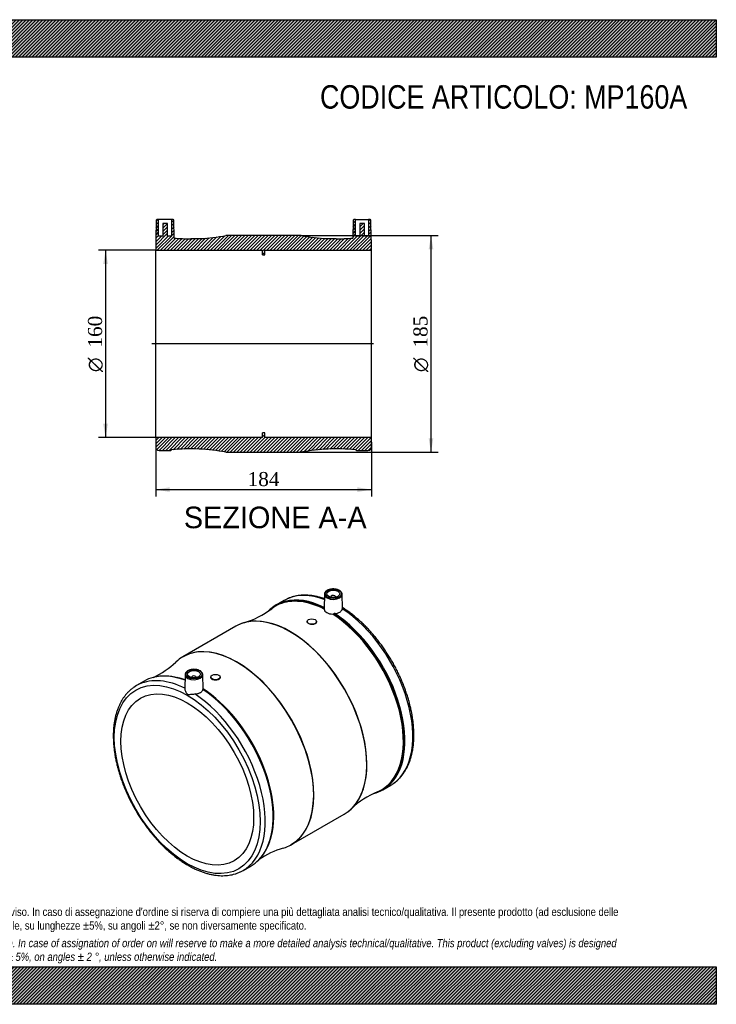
# Model space of a CAD drawing. Header units: millimetres. Extents: x 0 to 1188, y 0 to 840.
import ezdxf
from ezdxf.enums import TextEntityAlignment as Align
from ezdxf.lldxf.tags import DXFTag

# ---------------------------------------------------------------- set-up
doc = ezdxf.new("R2010")
doc.units = ezdxf.units.MM
doc.header["$LTSCALE"] = 4
for name, color, linetype in [('Default', 7, 'Continuous'), ('DV4_Default', 7, 'Continuous'), ('MP160A', 7, 'Continuous')]:
    doc.layers.add(name, color=color, linetype=linetype)
doc.styles.add('SEACAD_Solid_Edge_ANSI', font='seans.ttf')
doc.styles.add('SEACAD_Solid_Edge_ANSI1_Symbols', font='semeca1.ttf')
doc.styles.add('SEACAD_Times_New_Roman', font='times.ttf')
tags = doc.linetypes.add('CENTER2', pattern=[28.575000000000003, 19.05, -3.175, 3.175, -3.175]).pattern_tags.tags
tags[10:11] = [DXFTag(74, 4), DXFTag(75, 0), DXFTag(340, '0'), DXFTag(46, 0.0), DXFTag(50, 0.0), DXFTag(44, 0.0), DXFTag(45, 0.0)]
tags[8:9] = [DXFTag(74, 4), DXFTag(75, 0), DXFTag(340, '0'), DXFTag(46, 0.0), DXFTag(50, 0.0), DXFTag(44, 0.0), DXFTag(45, 0.0)]
tags[6:7] = [DXFTag(74, 4), DXFTag(75, 0), DXFTag(340, '0'), DXFTag(46, 0.0), DXFTag(50, 0.0), DXFTag(44, 0.0), DXFTag(45, 0.0)]
tags[4:5] = [DXFTag(74, 4), DXFTag(75, 0), DXFTag(340, '0'), DXFTag(46, 0.0), DXFTag(50, 0.0), DXFTag(44, 0.0), DXFTag(45, 0.0)]
doc.dimstyles.new('ANSImm', dxfattribs={"dimtxt": 12, "dimasz": 12, "dimexe": 6, "dimexo": 0, "dimgap": 3, "dimtad": 1, "dimdsep": 46, "dimtxsty": 'SEACAD_Times_New_Roman', "dimblk1": '_SE_FILLED', "dimblk2": '_SE_FILLED', "dimsah": 1, "dimcen": 6, "dimazin": 0, "dimtfac": 0.85, "dimtdec": 3, "dimtofl": 0, "dimtmove": 0, "dimatfit": 3, "dimfxl": 1, "dimarcsym": 0})
pattern_1 = [(45, (0, 0), (-1.414213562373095, 1.414213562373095), [])]

# ---------------------------------------------------------------- blocks, each defined once
blk = doc.blocks.new('SE1')
at = {"layer": 'MP160A', "color": 7, "linetype": 'Continuous'}
for p, q in [((819.4046853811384, 344.5250533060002), (812.6916587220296, 340.6492855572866)), ((853.8611482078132, 349.8765204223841), (853.5972202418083, 337.5316871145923)), ((859.3691514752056, 347.6113486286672), (859.3691514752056, 347.2660977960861)), ((863.3691514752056, 347.2660977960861), (863.3691514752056, 347.6113486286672)), ((869.1348972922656, 337.8210006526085), (868.8771547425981, 349.8765204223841)), ((778.2816328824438, 322.5146986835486), (733.1627308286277, 296.4652884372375)), ((838.9843751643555, 326.5457368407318), (838.9843751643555, 326.3057936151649)), ((846.9843751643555, 326.1856252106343), (846.9843751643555, 326.5457368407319)), ((735.0672089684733, 281.2908076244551), (734.8097512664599, 269.2486111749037)), ((740.5752122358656, 279.0256358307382), (740.5752122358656, 278.6803849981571)), ((744.5752122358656, 278.6803849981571), (744.5752122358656, 279.0256358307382)), ((750.3484476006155, 268.8849755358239), (750.0832155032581, 281.2908076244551)), ((756.9599885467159, 279.1889351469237), (756.9599885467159, 278.829398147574)), ((764.959988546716, 278.9499220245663), (764.959988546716, 279.1889351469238)), ((700.2527049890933, 275.7326253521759), (693.5396783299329, 271.8568576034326)), ((903.6916587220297, 183.0326620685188), (910.4046853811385, 186.9084298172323)), ((825.6627308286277, 136.2505887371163), (870.7816328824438, 162.2999989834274)), ((784.5396783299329, 114.2402341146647), (791.2527049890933, 118.1160018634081))]:
    blk.add_line(p, q, dxfattribs=at)
for centre, radius, start, end in [((764.2103939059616, 396.1968768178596), 73.74591583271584, 286.5406599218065, 307.2908000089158), ((858.3218518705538, 337.4568667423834), 4.726284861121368, 179.2461004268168, 184.1451409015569), ((860.9793329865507, 334.4974569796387), 1.601197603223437, 267.6268935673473, 299.6299869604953), ((862.7832630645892, 331.3720165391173), 2.00753590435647, 93.23149368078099, 120.2816781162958), ((676.092143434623, 346.0350766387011), 74.36306145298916, 295.4615741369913, 313.340689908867), ((717.7699898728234, 239.1237355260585), 40.94873977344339, 74.39595344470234, 103.7703550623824), ((927.6139913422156, 113.1917394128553), 73.84533478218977, 112.7258717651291, 133.4467878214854), ((768.0942553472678, 151.6557112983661), 41.16863205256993, 316.4635194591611, 345.7039455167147), ((840.0814690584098, 61.95551814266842), 74.45067564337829, 106.6547056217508, 124.4502642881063)]:
    blk.add_arc(centre, radius, start, end, dxfattribs=at)
for centre, major_axis, ratio in [((861.3691514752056, 350.224137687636), (-7.008651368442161, -3.903127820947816e-15), 0.5773502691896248), ((861.3691514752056, 350.224137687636), (-5.500000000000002, 8.673617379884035e-16), 0.5773502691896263), ((842.9843751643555, 326.5457368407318), (-4.000000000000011, 2.818925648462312e-15), 0.5773502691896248), ((742.5752122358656, 281.6384248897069), (-7.008651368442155, -4.309076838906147e-15), 0.5773502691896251), ((736.9183579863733, 191.8238009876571), (44, -76.21023553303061), 0.5773502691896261), ((742.5752122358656, 281.638424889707), (5.500000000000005, 2.846657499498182e-15), 0.5773502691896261), ((760.9599885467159, 279.1889351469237), (4.00000000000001, -3.497178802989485e-15), 0.5773502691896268), ((736.9183579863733, 191.8238009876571), (40.00000000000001, -69.28203230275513), 0.5773502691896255)]:
    blk.add_ellipse(centre, major_axis=major_axis, ratio=ratio, dxfattribs=at)
for centre, major_axis, ratio, start_param, end_param in [((857.690162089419, 261.5514345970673), (45.35249193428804, -78.55282028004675), 0.5773502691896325, 2.419862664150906, 3.256706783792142), ((857.2604815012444, 261.3033583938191), (45.20756932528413, -78.30180695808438), 0.5773502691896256, 2.413356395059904, 3.071736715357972), ((864.9046853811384, 265.7167415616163), (45.49999999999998, -78.80831174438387), 0.5773502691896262, 3.09060172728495, 3.141592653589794), ((858.191658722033, 261.8409738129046), (45.5000000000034, -78.80831174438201), 0.5773502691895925, 2.427302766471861, 2.984985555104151), ((864.9046853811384, 265.7167415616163), (45.49999999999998, -78.80831174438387), 0.5773502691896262, 2.530208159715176, 3.09060172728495), ((861.3691514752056, 349.8230143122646), (7.508575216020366, -6.99435760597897e-15), 0.577350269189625, 3.12924974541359, 3.193795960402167), ((861.3691514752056, 349.8230143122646), (7.508575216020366, -6.99435760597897e-15), 0.577350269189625, 3.193795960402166, 6.283185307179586), ((861.3691514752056, 347.6113486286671), (-1.999999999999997, -8.729081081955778e-15), 0.5773502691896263, 2.817181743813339, 6.283185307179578), ((861.3691514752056, 347.6113486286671), (-1.999999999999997, -8.729081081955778e-15), 0.5773502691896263, 0, 0.3244109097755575), ((861.3691514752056, 349.8230143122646), (7.508575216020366, -6.99435760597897e-15), 0.577350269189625, 0.01234290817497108, 0.03035467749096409), ((861.3691514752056, 349.8230143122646), (7.508575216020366, -6.99435760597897e-15), 0.577350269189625, 1.613432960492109e-15, 0.01234290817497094), ((858.191658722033, 261.8409738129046), (45.5000000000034, -78.80831174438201), 0.5773502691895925, 2.984985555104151, 3.297375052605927), ((857.2604815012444, 261.3033583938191), (45.20756932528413, -78.30180695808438), 0.5773502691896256, 3.071736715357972, 3.213869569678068), ((864.9046853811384, 265.7167415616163), (45.49999999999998, -78.80831174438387), 0.5773502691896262, 0.05111716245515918, 2.290859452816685), ((824.5316328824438, 242.407348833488), (46.25000000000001, -80.10734985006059), 0.5773502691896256, 0.1502866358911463, 2.984742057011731), ((857.2604815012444, 261.3033583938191), (45.20756932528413, -78.30180695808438), 0.5773502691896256, 0.07412518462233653, 2.299032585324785), ((857.690162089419, 261.5514345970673), (45.35249193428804, -78.55282028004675), 0.5773502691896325, 6.166267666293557, 8.575711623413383), ((858.191658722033, 261.8409738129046), (45.5000000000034, -78.80831174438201), 0.5773502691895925, 0.1558727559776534, 2.286539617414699), ((824.5316328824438, 242.407348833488), (46.25000000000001, -80.10734985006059), 0.5773502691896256, 2.984742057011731, 3.141592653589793), ((824.6661103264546, 242.4849894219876), (-46.24087463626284, 80.09154425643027), 0.5773502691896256, 5.963024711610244, 6.216719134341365), ((824.6661103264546, 242.4849894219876), (-46.24087463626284, 80.09154425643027), 0.5773502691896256, 3.461829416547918, 5.963024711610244), ((779.2782533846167, 216.2802979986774), (46.24087463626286, -80.0915442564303), 0.5773502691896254, 0.001187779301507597, 3.123711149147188), ((779.4127308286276, 216.3579385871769), (-46.24999999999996, 80.1073498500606), 0.5773502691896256, 3.296025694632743, 6.126743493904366), ((779.2782533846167, 216.2802979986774), (46.24087463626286, -80.0915442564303), 0.5773502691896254, 3.123711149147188, 3.278905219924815), ((779.4127308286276, 216.3579385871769), (-46.24999999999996, 80.1073498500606), 0.5773502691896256, 6.377756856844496e-16, 0.06937493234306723), ((779.4127308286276, 216.3579385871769), (-46.24999999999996, 80.1073498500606), 0.5773502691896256, 6.126743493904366, 6.283185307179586), ((739.0396783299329, 193.0485458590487), (45.5, -78.8083117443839), 0.577350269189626, 2.421529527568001, 3.090601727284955), ((745.7527049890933, 196.924313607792), (45.50000000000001, -78.80831174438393), 0.5773502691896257, 2.986020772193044, 3.141592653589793), ((745.7527049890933, 196.924313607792), (45.50000000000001, -78.80831174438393), 0.5773502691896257, 2.524675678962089, 2.986020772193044), ((746.683882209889, 197.4619290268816), (45.20756932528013, -78.30180695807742), 0.5773502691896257, -3.742747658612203, -3.635153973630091), ((746.2542016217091, 197.2138528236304), (45.35249193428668, -78.55282028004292), 0.5773502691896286, -3.750097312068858, -3.653093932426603), ((742.5752122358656, 281.2373015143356), (7.508575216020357, 1.301042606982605e-15), 0.5773502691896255, 3.129249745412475, 3.193795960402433), ((742.5752122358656, 281.2373015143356), (7.508575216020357, 1.301042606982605e-15), 0.5773502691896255, 3.193795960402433, 6.283185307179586), ((742.5752122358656, 279.0256358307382), (2, -1.409462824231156e-15), 0.5773502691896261, 0, 3.466003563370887), ((742.5752122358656, 279.0256358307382), (2, -1.409462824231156e-15), 0.5773502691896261, 5.958774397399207, 6.283185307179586), ((742.5752122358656, 281.2373015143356), (7.508575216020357, 1.301042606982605e-15), 0.5773502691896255, 0.01234290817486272, 0.0303546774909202), ((742.5752122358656, 281.2373015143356), (7.508575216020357, 1.301042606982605e-15), 0.5773502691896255, 0, 0.012342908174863), ((739.0396783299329, 193.0485458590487), (45.5, -78.8083117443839), 0.577350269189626, 3.090601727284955, 3.192865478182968), ((746.683882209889, 197.4619290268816), (45.20756932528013, -78.30180695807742), 0.5773502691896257, 0.4831810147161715, 2.299032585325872), ((739.0396783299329, 193.0485458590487), (45.5, -78.8083117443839), 0.577350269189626, 0.05111716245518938, 2.290859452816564), ((745.7527049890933, 196.924313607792), (45.50000000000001, -78.80831174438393), 0.5773502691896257, 0.1568713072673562, 2.286539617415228), ((746.2542016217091, 197.2138528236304), (45.35249193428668, -78.55282028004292), 0.5773502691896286, 0.5127318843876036, 2.292526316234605), ((858.191658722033, 261.8409738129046), (45.5000000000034, -78.80831174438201), 0.5773502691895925, -0.157143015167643, 0.1558727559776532), ((857.2604815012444, 261.3033583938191), (45.20756932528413, -78.30180695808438), 0.5773502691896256, 6.210921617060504, 6.357310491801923), ((864.9046853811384, 265.7167415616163), (45.49999999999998, -78.80831174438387), 0.5773502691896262, 6.589745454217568e-16, 0.051117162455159), ((824.6661103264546, 242.4849894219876), (-46.24087463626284, 80.09154425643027), 0.5773502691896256, 3.208066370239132, 3.461829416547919), ((824.5316328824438, 242.407348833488), (46.25000000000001, -80.10734985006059), 0.5773502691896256, 0, 0.1502866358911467), ((779.2782533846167, 216.2802979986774), (46.24087463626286, -80.0915442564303), 0.5773502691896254, 6.145796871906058, 6.283185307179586), ((779.4127308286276, 216.3579385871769), (-46.24999999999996, 80.1073498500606), 0.5773502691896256, 3.072225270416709, 3.296025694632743), ((779.2782533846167, 216.2802979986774), (46.24087463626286, -80.0915442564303), 0.5773502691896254, 0, 0.001187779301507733), ((745.7527049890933, 196.924313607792), (45.50000000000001, -78.80831174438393), 0.5773502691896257, 0, 0.1568713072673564), ((739.0396783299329, 193.0485458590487), (45.5, -78.8083117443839), 0.577350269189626, 6.231918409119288, 6.334302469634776)]:
    blk.add_ellipse(centre, major_axis=major_axis, ratio=ratio, start_param=start_param, end_param=end_param, dxfattribs=at)
for points, knots in [([(868.8713859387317, 349.9635585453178), (868.8719507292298, 349.9708033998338), (868.8906535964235, 350.2120884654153), (868.7490398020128, 350.7314504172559), (868.4366231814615, 351.4321813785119), (867.9237011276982, 352.0953996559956), (867.2467299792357, 352.6982518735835), (866.4106374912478, 353.2291786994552), (865.4401538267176, 353.6715674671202), (864.3629408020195, 354.0133882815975), (863.209208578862, 354.2463770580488), (862.0089746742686, 354.3656049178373), (860.792735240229, 354.3686463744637), (859.59120249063, 354.2554809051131), (858.434583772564, 354.0284426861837), (857.3518590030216, 353.6919902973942), (856.3703025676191, 353.2523867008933), (855.5151653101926, 352.7171282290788), (854.8123596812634, 352.0968740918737), (854.2821824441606, 351.4030054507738), (853.9588621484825, 350.6665977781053), (853.8321476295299, 350.023029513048), (853.8786485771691, 349.682265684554), (853.8962615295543, 349.5612387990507)], [0, 0, 0, 0, 0.00130161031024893, 0.05024691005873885, 0.09918793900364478, 0.1489818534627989, 0.1999139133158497, 0.2516421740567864, 0.3036863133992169, 0.3557076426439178, 0.4076367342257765, 0.4594888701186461, 0.5113076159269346, 0.5631460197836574, 0.6150428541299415, 0.6670559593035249, 0.719239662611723, 0.7716247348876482, 0.8241594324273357, 0.8764814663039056, 0.9279914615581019, 0.9781799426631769, 1, 1, 1, 1]), ([(853.7761378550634, 346.0212684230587), (853.4217025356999, 346.1446535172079), (852.0675044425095, 346.6025847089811), (849.7285668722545, 347.3037092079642), (846.775150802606, 348.0183619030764), (843.8590927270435, 348.5511005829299), (840.9870632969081, 348.9005385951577), (838.1664243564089, 349.0657098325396), (835.4045557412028, 349.0464021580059), (832.7078342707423, 348.8431549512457), (830.0856126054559, 348.4571072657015), (827.5345757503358, 347.8904946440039), (825.0962423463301, 347.1443893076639), (823.1818481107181, 346.4280533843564), (822.2305650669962, 345.961875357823), (821.9490663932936, 345.8231994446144)], [0.2289420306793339, 0.2289420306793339, 0.2289420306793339, 0.2289420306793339, 0.252587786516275, 0.3193641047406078, 0.3860673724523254, 0.4526658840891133, 0.5191244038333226, 0.5854062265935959, 0.6514763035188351, 0.7173052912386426, 0.7828740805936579, 0.8481780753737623, 0.9132303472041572, 0.9780628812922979, 1, 1, 1, 1]), ([(853.6079302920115, 337.1152354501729), (853.718553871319, 335.9811036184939), (854.536951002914, 334.9417800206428), (857.2036991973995, 333.4016572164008), (859.0164442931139, 332.922374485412), (860.9130327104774, 332.8976326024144)], [0, 0, 0, 0, 0.5, 0.5, 1, 1, 1, 1]), ([(862.6700976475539, 333.3763603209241), (863.5176915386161, 333.4307955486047), (864.3189836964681, 333.5661596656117), (865.8293873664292, 334.0062083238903), (866.50014124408, 334.3002668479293), (867.3724330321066, 334.850613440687), (867.6352294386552, 335.049447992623), (868.0996591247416, 335.4711042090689), (868.3025985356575, 335.6947446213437), (868.6480980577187, 336.1677898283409), (868.7878186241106, 336.4139598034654), (868.9978957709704, 336.9153168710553), (869.0692673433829, 337.1718560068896), (869.1057902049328, 337.4338943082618)], [0, 0, 0, 0, 0.250000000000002, 0.250000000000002, 0.500000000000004, 0.500000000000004, 0.625000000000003, 0.625000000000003, 0.750000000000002, 0.750000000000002, 0.875000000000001, 0.875000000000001, 1, 1, 1, 1]), ([(912.8130823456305, 188.4572686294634), (913.4714930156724, 188.9304115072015), (914.6575859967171, 189.7917693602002), (916.52871775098, 191.4357705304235), (918.3230402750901, 193.2556820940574), (920.01433503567, 195.2456547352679), (921.5838016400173, 197.3842674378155), (923.0320108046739, 199.6726475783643), (924.3543163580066, 202.1051937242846), (925.5476064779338, 204.677349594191), (926.6086347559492, 207.3834810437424), (927.5346084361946, 210.2174940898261), (928.3231354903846, 213.1727692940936), (928.9723013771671, 216.2423084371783), (929.4806688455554, 219.4188265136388), (929.8472651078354, 222.6948422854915), (930.071550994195, 226.0627434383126), (930.1533842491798, 229.514800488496), (930.0929905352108, 233.043198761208), (929.8909344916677, 236.6400894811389), (929.5480856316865, 240.2976276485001), (929.0655910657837, 244.0079639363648), (928.4448636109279, 247.7632020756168), (927.687573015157, 251.5553997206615), (926.795639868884, 255.3765714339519), (925.7712312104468, 259.2186940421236), (924.6167570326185, 263.0737143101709), (923.3348670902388, 266.9335587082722), (921.9284475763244, 270.7901449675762), (920.4006173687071, 274.6353950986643), (918.7547236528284, 278.4612495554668), (916.9943368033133, 282.2596822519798), (915.1232444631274, 286.0227161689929), (913.1454447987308, 289.7424393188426), (911.0651389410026, 293.4110208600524), (908.8867299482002, 297.0207150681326), (906.6148108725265, 300.5638855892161), (904.2541521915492, 304.0330266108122), (901.8096825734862, 307.4207892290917), (899.286481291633, 310.719988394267), (896.6897710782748, 313.9236108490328), (894.0249019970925, 317.0248316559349), (891.2973562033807, 320.0170121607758), (888.5126742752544, 322.8937623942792), (885.6766749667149, 325.6487574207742), (882.7945811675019, 328.2764665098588), (879.8742338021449, 330.7694672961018), (876.9140452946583, 333.1285064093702), (873.9479505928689, 335.3249525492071), (871.2773947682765, 337.1654435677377), (869.7563690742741, 338.1231323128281), (869.1204813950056, 338.5186728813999)], [0, 0, 0, 0, 0.01753011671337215, 0.03753152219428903, 0.05757108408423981, 0.07766672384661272, 0.0978314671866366, 0.1180727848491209, 0.1383926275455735, 0.158788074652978, 0.1792524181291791, 0.1997764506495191, 0.2203497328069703, 0.2409616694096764, 0.2616023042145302, 0.2822628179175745, 0.3029357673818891, 0.3236151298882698, 0.3442956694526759, 0.3649735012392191, 0.3856464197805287, 0.4063129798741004, 0.4269723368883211, 0.4476241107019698, 0.468268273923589, 0.4889050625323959, 0.5095349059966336, 0.5301583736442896, 0.5507761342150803, 0.5713889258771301, 0.5919975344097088, 0.6126027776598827, 0.6332054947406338, 0.6538065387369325, 0.6744067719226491, 0.6950070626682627, 0.7156080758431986, 0.7362106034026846, 0.7568155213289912, 0.7774237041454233, 0.7980360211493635, 0.8186533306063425, 0.8392764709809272, 0.859906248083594, 0.8805434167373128, 0.901188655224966, 0.9218425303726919, 0.9425054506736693, 0.9631776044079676, 0.9838588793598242, 0.9964684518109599, 0.9964684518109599, 0.9964684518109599, 0.9964684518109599]), ([(842.9958683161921, 323.9969389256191), (841.9398786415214, 324.0413939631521), (840.9048032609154, 324.3259639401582), (839.4236950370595, 325.1765652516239), (838.988208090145, 325.7425525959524), (838.9843803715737, 326.3021790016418), (838.9843723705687, 326.3053137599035), (838.9843777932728, 326.308448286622)], [0, 0, 0, 0, 0.125, 0.125, 0.25, 0.25, 0.2507041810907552, 0.2507041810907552, 0.2507041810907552, 0.2507041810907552]), ([(846.9843740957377, 326.1854259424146), (846.984141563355, 325.5645359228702), (846.5544551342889, 324.9646452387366), (845.0857884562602, 324.1555310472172), (844.0518579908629, 323.9524838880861), (842.9958683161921, 323.9969389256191)], [0.7505932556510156, 0.7505932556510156, 0.7505932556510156, 0.7505932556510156, 0.875, 0.875, 1, 1, 1, 1]), ([(750.0774466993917, 281.3778457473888), (750.0780114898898, 281.3850906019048), (750.0967143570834, 281.6263756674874), (749.9551005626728, 282.1457376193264), (749.6426839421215, 282.8464685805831), (749.1297618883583, 283.5096868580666), (748.4527907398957, 284.1125390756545), (747.6166982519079, 284.6434659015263), (746.6462145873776, 285.0858546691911), (745.5690015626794, 285.4276754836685), (744.4152693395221, 285.6606642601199), (743.2150354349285, 285.7798921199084), (741.998796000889, 285.7829335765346), (740.7972632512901, 285.6697681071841), (739.640644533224, 285.4427298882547), (738.5579197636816, 285.1062774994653), (737.5763633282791, 284.6666739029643), (736.7212260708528, 284.1314154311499), (736.0184204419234, 283.5111612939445), (735.4882432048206, 282.8172926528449), (735.1649229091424, 282.0808849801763), (735.0382083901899, 281.437316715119), (735.084709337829, 281.096552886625), (735.1023222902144, 280.9755260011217)], [0, 0, 0, 0, 0.001301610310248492, 0.05024691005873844, 0.0991879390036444, 0.1489818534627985, 0.1999139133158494, 0.2516421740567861, 0.3036863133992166, 0.3557076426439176, 0.4076367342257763, 0.459488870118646, 0.5113076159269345, 0.5631460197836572, 0.6150428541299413, 0.6670559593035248, 0.7192396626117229, 0.771624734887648, 0.8241594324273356, 0.8764814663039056, 0.9279914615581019, 0.9781799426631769, 1, 1, 1, 1]), ([(760.9610826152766, 276.5194008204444), (759.9036851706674, 276.5334297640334), (758.869556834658, 276.801697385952), (757.3929189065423, 277.6544212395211), (756.9601988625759, 278.2397021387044), (756.9599883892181, 278.8290303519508), (756.9599886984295, 278.829698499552), (756.9599895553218, 278.8303666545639)], [0, 0, 0, 0, 0.125, 0.125, 0.2500000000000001, 0.2500000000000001, 0.2501418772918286, 0.2501418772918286, 0.2501418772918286, 0.2501418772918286]), ([(764.9599883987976, 278.9496666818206), (764.9597868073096, 278.2955709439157), (764.5286574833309, 277.650383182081), (763.0548630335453, 276.7522297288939), (762.018480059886, 276.5053718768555), (760.9610826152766, 276.5194008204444)], [0.7501894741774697, 0.7501894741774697, 0.7501894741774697, 0.7501894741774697, 0.875, 0.875, 1, 1, 1, 1]), ([(691.1303626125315, 270.2919876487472), (690.8354013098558, 270.0933748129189), (689.9325161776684, 269.4823209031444), (688.3365718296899, 268.1603192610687), (686.4880215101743, 266.4248464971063), (684.7399091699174, 264.5086020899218), (683.1121565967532, 262.4445207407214), (681.6038582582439, 260.2281187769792), (680.2197629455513, 257.8655609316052), (678.9630362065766, 255.3608684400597), (677.8370647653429, 252.7194323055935), (676.8448229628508, 249.9470554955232), (675.988919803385, 247.0501338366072), (675.2715022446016, 244.0354885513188), (674.6942409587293, 240.9102782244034), (674.2583321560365, 237.6818975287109), (673.9645224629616, 234.3579017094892), (673.8131429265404, 230.9459516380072), (673.8041457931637, 227.4538395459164), (673.9371278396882, 223.8893987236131), (674.2113626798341, 220.2604932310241), (674.6258371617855, 216.5749514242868), (675.1792668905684, 212.8406466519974), (675.8701066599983, 209.065498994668), (676.6965577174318, 205.2574733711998), (677.6565728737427, 201.4245753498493), (678.7478603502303, 197.5748445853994), (679.9678870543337, 193.7163460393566), (681.3138817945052, 189.8571592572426), (682.782838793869, 186.0053660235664), (684.3715217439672, 182.1690367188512), (686.0764685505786, 178.3562156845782), (687.8939968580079, 174.5749058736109), (689.8202103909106, 170.8330530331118), (691.851006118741, 167.1385296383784), (693.9820799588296, 163.4991226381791), (696.2089292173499, 159.9225262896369), (698.5268687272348, 156.41631213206), (700.9310439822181, 152.9879096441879), (703.4164492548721, 149.6445833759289), (705.9779306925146, 146.3934318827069), (708.6101978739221, 143.2413744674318), (711.3078355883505, 140.1951388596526), (714.0653156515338, 137.2612499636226), (716.8770085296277, 134.4460197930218), (719.7371944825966, 131.7555386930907), (722.6400738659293, 129.1956679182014), (725.579776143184, 126.7720335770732), (728.5503670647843, 124.490021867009), (731.5458533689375, 122.3547753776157), (734.5601842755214, 120.3711900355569), (737.5872490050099, 118.5439119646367), (740.6208696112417, 116.8773331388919), (743.6547565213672, 115.3756001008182), (746.6824728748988, 114.0426001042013), (749.6974421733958, 112.8819142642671), (752.6929582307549, 111.8967711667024), (755.6621840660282, 111.0900003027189), (758.5981227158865, 110.4639837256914), (761.4936198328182, 110.0205794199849), (764.3414650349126, 109.7610510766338), (767.1342680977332, 109.6859615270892), (769.8653331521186, 109.795249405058), (772.525975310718, 110.0877511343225), (775.1161319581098, 110.5629841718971), (777.6056410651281, 111.2147945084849), (779.9506412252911, 112.0119977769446), (781.2717592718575, 112.6036897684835), (781.9848968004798, 112.9272567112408)], [0, 0, 0, 0, 0.005746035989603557, 0.02066603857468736, 0.03560694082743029, 0.05058357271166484, 0.0656075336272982, 0.08068645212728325, 0.09582376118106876, 0.1110189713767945, 0.1262683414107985, 0.1415657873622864, 0.1569038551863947, 0.1722746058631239, 0.1876703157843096, 0.2030839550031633, 0.2185094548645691, 0.2339418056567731, 0.2493770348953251, 0.2648113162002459, 0.2802426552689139, 0.2956697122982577, 0.3110916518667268, 0.3265080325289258, 0.3419187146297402, 0.3573237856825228, 0.3727235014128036, 0.3881182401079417, 0.4035084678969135, 0.4188947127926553, 0.4342775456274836, 0.4496575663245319, 0.4650353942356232, 0.4804116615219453, 0.4957870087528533, 0.5111620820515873, 0.5265374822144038, 0.541913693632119, 0.5572913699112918, 0.5726711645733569, 0.5880537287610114, 0.6034397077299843, 0.6188297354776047, 0.6342244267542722, 0.6496243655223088, 0.6650300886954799, 0.6804420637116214, 0.6958606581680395, 0.7112860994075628, 0.7267184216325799, 0.7421573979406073, 0.7576024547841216, 0.7730525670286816, 0.7885061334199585, 0.803960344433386, 0.8194112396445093, 0.834854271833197, 0.850283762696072, 0.8656929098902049, 0.8810739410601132, 0.8964184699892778, 0.9117180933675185, 0.9269652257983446, 0.9421541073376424, 0.9572818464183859, 0.9723493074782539, 0.9873616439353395, 1, 1, 1, 1]), ([(734.8106213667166, 269.2830778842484), (734.7981649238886, 268.6725978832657), (734.9676456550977, 267.8881632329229), (735.4694869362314, 266.6454875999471), (735.7076442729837, 266.1764587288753), (736.287365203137, 265.3084069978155), (736.6412012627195, 264.8944273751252), (737.4720455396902, 264.4105705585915), (737.9265416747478, 264.3546127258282), (738.8611768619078, 264.3505987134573), (739.3449840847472, 264.399324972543), (740.8887437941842, 264.5715141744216), (742.059130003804, 264.748343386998), (743.2407831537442, 264.7656986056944)], [0.04054296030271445, 0.04054296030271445, 0.04054296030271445, 0.04054296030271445, 0.2499999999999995, 0.2499999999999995, 0.3749999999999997, 0.3749999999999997, 0.5000000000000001, 0.5000000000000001, 0.6250000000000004, 0.6250000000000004, 0.7500000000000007, 0.7500000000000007, 1, 1, 1, 1]), ([(750.3349995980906, 268.7680561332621), (750.3430065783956, 268.7671055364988), (750.3481127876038, 268.7975709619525), (750.3488233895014, 268.8590905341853), (750.348756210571, 268.8702485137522), (750.348500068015, 268.8821763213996)], [0, 0, 0, 0, 0.5, 0.5, 0.6008827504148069, 0.6008827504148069, 0.6008827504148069, 0.6008827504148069]), ([(743.2407831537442, 264.7656986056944), (744.097249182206, 264.7782777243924), (744.918490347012, 264.8721400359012), (746.0978847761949, 265.1410600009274), (746.4729441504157, 265.2505005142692), (747.1827269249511, 265.5065470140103), (747.5184244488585, 265.6533730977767), (748.1500376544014, 265.9863074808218), (748.4399232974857, 266.1695268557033), (748.9614126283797, 266.5630399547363), (749.1944847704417, 266.7741010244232), (749.6035584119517, 267.2252369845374), (749.7763577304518, 267.462353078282), (750.0536804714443, 267.9494904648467), (750.1594364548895, 268.2008361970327), (750.231143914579, 268.4597001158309)], [0, 0, 0, 0, 0.2500000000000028, 0.2500000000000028, 0.3750000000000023, 0.3750000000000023, 0.5000000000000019, 0.5000000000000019, 0.6250000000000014, 0.6250000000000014, 0.7500000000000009, 0.7500000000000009, 0.8750000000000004, 0.8750000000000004, 1, 1, 1, 1]), ([(750.3349995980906, 268.7680561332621), (750.3265639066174, 268.7690576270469), (750.3146025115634, 268.7393963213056), (750.2800288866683, 268.63258581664), (750.2580128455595, 268.5566969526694), (750.231143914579, 268.4597001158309)], [0, 0, 0, 0, 0.5, 0.5, 1, 1, 1, 1])]:
    blk.add_open_spline(points, degree=3, knots=knots, dxfattribs=at)
blk.add_open_spline([(869.1057902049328, 337.4338943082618), (869.127685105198, 337.5909822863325), (869.1368160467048, 337.7325468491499), (869.1338341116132, 337.8606305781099)], degree=3, dxfattribs=at)
blk = doc.blocks.new('SE6')
at = {"layer": 'MP160A', "linetype": 'Continuous'}
h = blk.add_hatch(dxfattribs=at)
h.set_pattern_fill('LINE', scale=0.6299212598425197, angle=45, style=0)
h.set_pattern_definition(pattern_1)
edge = h.paths.add_edge_path()
edge.add_arc((739.829708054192, 811.0459275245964), 158, 272.9540261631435, 280.963278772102, ccw=False)
edge.add_line((747.9721818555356, 653.2558767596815), (747.9721818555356, 653.4477931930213))
edge.add_line((747.9721818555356, 653.4477931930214), (739.9721818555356, 653.4477931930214))
edge.add_line((739.9721818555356, 653.4477931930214), (739.9721818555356, 653.045991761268))
edge.add_arc((739.829708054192, 811.0459275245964), 158, 264.8865628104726, 270.0516654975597, ccw=False)
edge.add_line((725.7475015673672, 653.6747374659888), (725.480757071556, 668.9565193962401))
edge.add_arc((724.9808332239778, 668.9477931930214), 0.5, 0.999999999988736, 90)
edge.add_line((724.9808332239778, 669.4477931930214), (723.4721818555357, 669.4477931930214))
edge.add_line((723.4721818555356, 669.4477931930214), (723.4721818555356, 655.4477931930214))
edge.add_line((723.4721818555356, 655.4477931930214), (719.9721818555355, 655.4477931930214))
edge.add_line((719.9721818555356, 655.4477931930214), (719.9721818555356, 666.2477931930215))
edge.add_line((719.9721818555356, 666.2477931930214), (715.9721818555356, 666.2477931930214))
edge.add_line((715.9721818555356, 666.2477931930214), (715.9721818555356, 655.4477931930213))
edge.add_line((715.9721818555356, 655.4477931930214), (712.4721818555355, 655.4477931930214))
edge.add_line((712.4721818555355, 655.4477931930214), (712.4721818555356, 669.4477931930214))
edge.add_line((712.4721818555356, 669.4477931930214), (710.9635304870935, 669.4477931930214))
edge.add_arc((710.9635304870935, 668.9477931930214), 0.5, 90, 179.0000000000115)
edge.add_line((710.4636066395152, 668.95651939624), (710.1770079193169, 652.5372897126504))
edge.add_arc((712.9721818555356, 651.4477931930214), 3, 158.7052716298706, 180)
edge.add_line((709.9721818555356, 651.4477931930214), (709.9721818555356, 643.4477931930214))
edge.add_line((709.9721818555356, 643.4477931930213), (800.9721818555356, 643.4477931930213))
edge.add_line((800.9721818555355, 643.4477931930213), (800.9721818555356, 639.4227892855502))
edge.add_line((800.9721818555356, 639.4227892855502), (802.9721818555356, 639.4227892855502))
edge.add_line((802.9721818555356, 639.4227892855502), (802.9721818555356, 643.4477931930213))
edge.add_line((802.9721818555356, 643.4477931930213), (893.9721818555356, 643.4477931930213))
edge.add_line((893.9721818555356, 643.4477931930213), (893.9721818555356, 651.4477931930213))
edge.add_arc((890.9721818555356, 651.4477931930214), 3, 0, 21.29472837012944)
edge.add_line((893.7673557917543, 652.5372897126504), (893.480757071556, 668.9565193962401))
edge.add_arc((892.9808332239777, 668.9477931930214), 0.5, 0.999999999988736, 90)
edge.add_line((892.9808332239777, 669.4477931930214), (891.4721818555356, 669.4477931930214))
edge.add_line((891.4721818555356, 669.4477931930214), (891.4721818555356, 655.4477931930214))
edge.add_line((891.4721818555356, 655.4477931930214), (887.9721818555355, 655.4477931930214))
edge.add_line((887.9721818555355, 655.4477931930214), (887.9721818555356, 666.2477931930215))
edge.add_line((887.9721818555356, 666.2477931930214), (883.9721818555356, 666.2477931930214))
edge.add_line((883.9721818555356, 666.2477931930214), (883.9721818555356, 655.4477931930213))
edge.add_line((883.9721818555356, 655.4477931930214), (880.4721818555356, 655.4477931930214))
edge.add_line((880.4721818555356, 655.4477931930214), (880.4721818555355, 669.4477931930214))
edge.add_line((880.4721818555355, 669.4477931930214), (878.9635304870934, 669.4477931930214))
edge.add_arc((878.9635304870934, 668.9477931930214), 0.5, 90, 179.0000000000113)
edge.add_line((878.4636066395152, 668.95651939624), (878.196862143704, 653.6747374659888))
edge.add_arc((864.1146556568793, 811.0459275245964), 158, 269.94833450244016, 275.11343718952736, ccw=False)
edge.add_line((863.9721818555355, 653.0459917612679), (863.9721818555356, 653.4477931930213))
edge.add_line((863.9721818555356, 653.4477931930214), (855.9721818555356, 653.4477931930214))
edge.add_line((855.9721818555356, 653.4477931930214), (855.9721818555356, 653.2558767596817))
edge.add_arc((864.1146556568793, 811.0459275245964), 158, 259.0367212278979, 267.04597383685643, ccw=False)
edge.add_arc((833.8760634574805, 654.9477931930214), 1, 79.03672122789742, 90)
edge.add_line((833.8760634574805, 655.9477931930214), (770.0683002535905, 655.9477931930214))
edge.add_arc((770.0683002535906, 654.9477931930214), 1, 90, 100.9632787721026)
h = blk.add_hatch(dxfattribs=at)
h.set_pattern_fill('LINE', scale=0.6299212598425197, angle=45, style=0)
h.set_pattern_definition(pattern_1)
edge = h.paths.add_edge_path()
edge.add_arc((739.829708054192, 315.8496588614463), 158, 79.036721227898, 95.82919497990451, ccw=False)
edge.add_arc((770.0683002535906, 471.9477931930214), 1, 259.0367212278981, 270)
edge.add_line((770.0683002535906, 470.9477931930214), (833.8760634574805, 470.9477931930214))
edge.add_arc((833.8760634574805, 471.9477931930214), 1, 270, 280.9632787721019)
edge.add_arc((864.1146556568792, 315.8496588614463), 158, 84.1708050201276, 100.96327877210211, ccw=False)
edge.add_arc((880.0600818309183, 472.0378254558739), 1, 44.82824083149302, 84.17080502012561, ccw=False)
edge.add_arc((881.4785285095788, 473.4477931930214), 1, 224.8282408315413, 270)
edge.add_line((881.4785285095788, 472.4477931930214), (890.9721818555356, 472.4477931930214))
edge.add_arc((890.9721818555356, 475.4477931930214), 3, 270, 360)
edge.add_line((893.9721818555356, 475.4477931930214), (893.9721818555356, 483.4477931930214))
edge.add_line((893.9721818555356, 483.4477931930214), (802.9721818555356, 483.4477931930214))
edge.add_line((802.9721818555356, 483.4477931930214), (802.9721818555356, 487.4727971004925))
edge.add_line((802.9721818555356, 487.4727971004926), (800.9721818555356, 487.4727971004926))
edge.add_line((800.9721818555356, 487.4727971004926), (800.9721818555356, 483.4477931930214))
edge.add_line((800.9721818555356, 483.4477931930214), (709.9721818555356, 483.4477931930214))
edge.add_line((709.9721818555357, 483.4477931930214), (709.9721818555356, 475.4477931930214))
edge.add_arc((712.9721818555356, 475.4477931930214), 3, 180, 270)
edge.add_line((712.9721818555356, 472.4477931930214), (722.4658352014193, 472.4477931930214))
edge.add_arc((722.4658352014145, 473.4477931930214), 1, 270.0000000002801, 315.1717591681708)
edge.add_arc((723.8842818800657, 472.0378254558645), 1, 95.8291949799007, 135.1717591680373, ccw=False)
at = {"layer": 'DV4_Default', "color": 7, "linetype": 'CENTER2'}
blk.add_line((895.7221818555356, 563.4477931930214), (706.8129434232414, 563.4477931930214), dxfattribs=at)
at = {"layer": 'MP160A', "color": 7, "linetype": 'Continuous'}
for p, q in [((710.4636066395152, 668.95651939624), (710.1770079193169, 652.5372897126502)), ((712.4721818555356, 669.4477931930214), (710.9635304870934, 669.4477931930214)), ((723.4721818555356, 669.4477931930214), (712.4721818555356, 669.4477931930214)), ((712.4721818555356, 655.4477931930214), (712.4721818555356, 669.4477931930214)), ((719.9721818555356, 666.2477931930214), (715.9721818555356, 666.2477931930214)), ((715.9721818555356, 666.2477931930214), (715.9721818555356, 655.4477931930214)), ((719.9721818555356, 655.4477931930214), (719.9721818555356, 666.2477931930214)), ((724.9808332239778, 669.4477931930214), (723.4721818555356, 669.4477931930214)), ((723.4721818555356, 669.4477931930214), (723.4721818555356, 655.4477931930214)), ((725.7475015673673, 653.6747374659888), (725.4807570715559, 668.95651939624)), ((878.4636066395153, 668.95651939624), (878.1968621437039, 653.6747374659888)), ((880.4721818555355, 669.4477931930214), (878.9635304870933, 669.4477931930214)), ((880.4721818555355, 669.4477931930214), (891.4721818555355, 669.4477931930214)), ((880.4721818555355, 655.4477931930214), (880.4721818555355, 669.4477931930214)), ((883.9721818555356, 666.2477931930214), (883.9721818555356, 655.4477931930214)), ((887.9721818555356, 666.2477931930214), (883.9721818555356, 666.2477931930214)), ((887.9721818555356, 655.4477931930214), (887.9721818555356, 666.2477931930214)), ((891.4721818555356, 669.4477931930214), (891.4721818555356, 655.4477931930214)), ((892.9808332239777, 669.4477931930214), (891.4721818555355, 669.4477931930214)), ((893.7673557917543, 652.5372897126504), (893.480757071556, 668.9565193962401)), ((715.9721818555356, 655.4477931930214), (712.4721818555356, 655.4477931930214)), ((723.4721818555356, 655.4477931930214), (719.9721818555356, 655.4477931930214)), ((833.8760634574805, 655.9477931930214), (770.0683002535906, 655.9477931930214)), ((883.9721818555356, 655.4477931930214), (880.4721818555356, 655.4477931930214)), ((891.4721818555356, 655.4477931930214), (887.9721818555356, 655.4477931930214)), ((709.9721818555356, 651.4477931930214), (709.9721818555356, 643.4477931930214)), ((739.9721818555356, 653.4477931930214), (747.9721818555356, 653.4477931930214)), ((739.9721818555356, 653.0459917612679), (739.9721818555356, 653.4477931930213)), ((747.9721818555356, 653.4477931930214), (747.9721818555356, 653.2558767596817)), ((855.9721818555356, 653.2558767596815), (855.9721818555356, 653.4477931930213)), ((855.9721818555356, 653.4477931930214), (863.9721818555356, 653.4477931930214)), ((863.9721818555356, 653.4477931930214), (863.9721818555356, 653.045991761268)), ((893.9721818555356, 643.4477931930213), (893.9721818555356, 651.4477931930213)), ((709.9721818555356, 483.4477931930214), (709.9721818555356, 643.4477931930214)), ((709.9721818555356, 643.4477931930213), (800.9721818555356, 643.4477931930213)), ((800.9721818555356, 639.4227892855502), (800.9721818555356, 643.4477931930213)), ((800.9721818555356, 639.4227892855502), (802.9721818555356, 639.4227892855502)), ((802.9721818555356, 643.4477931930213), (893.9721818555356, 643.4477931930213)), ((802.9721818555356, 639.4227892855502), (802.9721818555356, 643.4477931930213)), ((893.9721818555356, 483.4477931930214), (893.9721818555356, 643.4477931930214)), ((802.9721818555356, 487.4727971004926), (800.9721818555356, 487.4727971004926)), ((800.9721818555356, 483.4477931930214), (800.9721818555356, 487.4727971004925)), ((802.9721818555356, 483.4477931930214), (802.9721818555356, 487.4727971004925)), ((709.9721818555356, 483.4477931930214), (709.9721818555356, 475.4477931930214)), ((800.9721818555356, 483.4477931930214), (709.9721818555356, 483.4477931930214)), ((893.9721818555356, 483.4477931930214), (802.9721818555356, 483.4477931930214)), ((893.9721818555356, 475.4477931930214), (893.9721818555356, 483.4477931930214)), ((712.9721818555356, 472.4477931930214), (722.4658352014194, 472.4477931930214)), ((770.0683002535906, 470.9477931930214), (833.8760634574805, 470.9477931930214)), ((881.4785285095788, 472.4477931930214), (890.9721818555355, 472.4477931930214))]:
    blk.add_line(p, q, dxfattribs=at)
for centre, radius, start, end in [((710.9635304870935, 668.9477931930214), 0.5000000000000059, 90, 179.0000000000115), ((724.9808332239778, 668.9477931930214), 0.5000000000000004, 0.999999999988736, 90), ((878.9635304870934, 668.9477931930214), 0.5000000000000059, 90, 179.0000000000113), ((892.9808332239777, 668.9477931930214), 0.5000000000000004, 0.999999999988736, 90), ((739.829708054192, 811.0459275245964), 158, 272.9540261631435, 280.963278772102), ((770.0683002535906, 654.9477931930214), 1, 90, 100.9632787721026), ((833.8760634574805, 654.9477931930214), 1.000000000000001, 79.03672122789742, 90), ((864.1146556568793, 811.0459275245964), 158, 259.0367212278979, 267.0459738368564), ((712.9721818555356, 651.4477931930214), 3.000000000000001, 158.7052716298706, 180), ((739.829708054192, 811.0459275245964), 158, 264.8865628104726, 270.0516654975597), ((864.1146556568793, 811.0459275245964), 158, 269.9483345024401, 275.1134371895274), ((890.9721818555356, 651.4477931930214), 3.000000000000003, 0, 21.29472837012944), ((712.9721818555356, 475.4477931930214), 3.000000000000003, 180, 270), ((722.4658352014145, 473.4477931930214), 1.000000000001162, 270.0000000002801, 315.1717591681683), ((723.8842818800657, 472.0378254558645), 0.9999999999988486, 95.82919497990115, 135.1717591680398), ((739.829708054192, 315.8496588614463), 158.0000000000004, 79.03672122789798, 95.8291949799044), ((770.0683002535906, 471.9477931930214), 1.000000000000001, 259.036721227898, 270), ((833.8760634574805, 471.9477931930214), 1.000000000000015, 270, 280.9632787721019), ((864.1146556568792, 315.8496588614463), 158, 84.17080502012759, 100.9632787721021), ((880.0600818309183, 472.0378254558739), 0.9999999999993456, 44.82824083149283, 84.17080502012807), ((881.4785285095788, 473.4477931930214), 1.000000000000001, 224.8282408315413, 270), ((890.9721818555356, 475.4477931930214), 3.000000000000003, 270, 0)]:
    blk.add_arc(centre, radius, start, end, dxfattribs=at)
blk = doc.blocks.new('GDimGGroup')
at = {"layer": 'Default', "linetype": 'Continuous'}
for points in [[(946.7318291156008, 643.9477954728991), (944.7318290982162, 655.9477955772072), (942.7318290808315, 643.9477954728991)], [(946.7318291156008, 482.9477932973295), (942.7318290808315, 482.9477932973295), (944.7318290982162, 470.9477931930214)]]:
    blk.add_hatch(color=7, dxfattribs=at).paths.add_polyline_path(points)
at = {"layer": 'Default', "color": 7, "linetype": 'Continuous'}
for p, q in [((833.8760634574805, 655.9477931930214), (950.7318291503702, 655.9477931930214)), ((944.7318290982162, 470.9477931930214), (944.7318290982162, 655.9477955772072)), ((833.8760634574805, 470.9477931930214), (950.7318291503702, 470.9477931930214))]:
    blk.add_line(p, q, dxfattribs=at)
for s, style, p in [('185', 'SEACAD_Times_New_Roman', (929.7318290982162, 560.2406105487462)), ('O', 'SEACAD_Solid_Edge_ANSI1_Symbols', (929.7318290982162, 539.3564000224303))]:
    blk.add_text(s, height=12, rotation=90, dxfattribs=dict(at, style=style)).set_placement(p, align=Align.TOP_LEFT)
blk = doc.blocks.new('GDimGGroup1')
at = {"layer": 'Default', "linetype": 'Continuous'}
for points in [[(665.2235480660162, 631.4477930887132), (669.2235481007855, 631.4477930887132), (667.2235480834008, 643.4477931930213)], [(665.2235480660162, 495.4477968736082), (667.2235480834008, 483.4477967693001), (669.2235481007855, 495.4477968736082)]]:
    blk.add_hatch(color=7, dxfattribs=at).paths.add_polyline_path(points)
at = {"layer": 'Default', "color": 7, "linetype": 'Continuous'}
for p, q in [((709.9721818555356, 643.4477931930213), (661.2235480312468, 643.4477931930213)), ((667.2235480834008, 643.4477931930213), (667.2235480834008, 483.4477967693)), ((709.9721818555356, 483.4477931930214), (661.2235480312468, 483.4477931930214))]:
    blk.add_line(p, q, dxfattribs=at)
for s, style, p in [('160', 'SEACAD_Times_New_Roman', (652.2235480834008, 560.2406111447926)), ('O', 'SEACAD_Solid_Edge_ANSI1_Symbols', (652.2235480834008, 539.3564006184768))]:
    blk.add_text(s, height=12, rotation=90, dxfattribs=dict(at, style=style)).set_placement(p, align=Align.TOP_LEFT)
blk = doc.blocks.new('DMBLK3')
at = {"layer": 'Default', "linetype": 'Continuous'}
for points in [[(721.9721819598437, 437.0961601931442), (721.9721819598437, 441.0961602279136), (709.9721818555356, 439.0961602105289)], [(881.9721821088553, 437.0961601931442), (893.9721822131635, 439.0961602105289), (881.9721821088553, 441.0961602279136)]]:
    blk.add_hatch(color=7, dxfattribs=at).paths.add_polyline_path(points)
at = {"layer": 'Default', "color": 7, "linetype": 'Continuous'}
for p, q in [((709.9721818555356, 479.4477931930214), (709.9721818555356, 433.0961601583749)), ((893.9721818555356, 479.4477931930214), (893.9721818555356, 433.0961601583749)), ((709.9721818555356, 439.0961602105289), (893.9721822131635, 439.0961602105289))]:
    blk.add_line(p, q, dxfattribs=at)
at = {"layer": 'Default', "color": 7, "linetype": 'Continuous', "style": 'SEACAD_Times_New_Roman'}
blk.add_text('184', height=12, dxfattribs=at).set_placement((788.3228929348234, 454.096160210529), align=Align.TOP_LEFT)
blk = doc.blocks.new('_SE_FILLED')
at = {"color": 0}
blk.add_line((0, 0), (-1, 0), dxfattribs=at)
blk.add_solid([(0, 0), (-1, -0.1665), (-1, 0.1665), (0, 0)], dxfattribs=at)

msp = doc.modelspace()

# ---------------------------------------------------------------- hatches: boundary and pattern name
at = {"layer": 'Default', "linetype": 'Continuous'}
h = msp.add_hatch(dxfattribs=at)
h.set_pattern_fill('LINE', scale=0.6299212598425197, angle=45, style=0)
h.set_pattern_definition(pattern_1)
h.paths.add_polyline_path([(1188, 808.0000131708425), (1188, 840.0000131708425), (1.020126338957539e-05, 840.0000131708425), (1.020126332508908e-05, 808.0000131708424)])
for points in [[(1188, 808.0000131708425), (1188, 840.0000131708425), (1.020126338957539e-05, 840.0000131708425), (1.020126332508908e-05, 808.0000131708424)], [(1187.999983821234, -1.146095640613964e-05), (1187.999983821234, 31.99999999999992), (-1.61787658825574e-05, 31.99999999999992), (-1.61787658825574e-05, -1.146095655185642e-05)]]:
    msp.add_hatch(color=7, dxfattribs=at).paths.add_polyline_path(points)
h = msp.add_hatch(dxfattribs=at)
h.set_pattern_fill('LINE', scale=0.6299212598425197, angle=45, style=0)
h.set_pattern_definition(pattern_1)
h.paths.add_polyline_path([(1187.999983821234, -1.146095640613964e-05), (1187.999983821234, 31.99999999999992), (-1.61787658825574e-05, 31.99999999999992), (-1.61787658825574e-05, -1.146095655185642e-05)])

# ---------------------------------------------------------------- linework, layer by layer
at = {"layer": 'Default', "color": 7, "linetype": 'Continuous'}
for p, q in [((1.020126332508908e-05, 840.0000131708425), (1188, 840.0000131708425)), ((1188, 840.0000131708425), (1188, 808.0000131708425)), ((1188, 808.0000131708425), (1.020126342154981e-05, 808.0000131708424)), ((-1.61787658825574e-05, 31.99999999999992), (1187.999983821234, 31.99999999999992)), ((1187.999983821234, 31.99999999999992), (1187.999983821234, -1.146095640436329e-05)), ((1187.999983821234, -1.146095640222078e-05), (-1.617876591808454e-05, -1.146095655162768e-05))]:
    msp.add_line(p, q, dxfattribs=at)

# ---------------------------------------------------------------- block references
at = {"layer": 'Default'}
for name in ['SE6', 'GDimGGroup', 'GDimGGroup1', 'SE1']:
    msp.add_blockref(name, (0, 0), dxfattribs=at)

# ---------------------------------------------------------------- texts
at = {"layer": 'Default', "color": 7, "linetype": 'Continuous', "style": 'SEACAD_Solid_Edge_ANSI'}
msp.add_text('SEZIONE A-A', height=18.4, dxfattribs=at).set_placement((733.9493399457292, 424.5688314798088), align=Align.TOP_LEFT)
at = {"layer": 'Default', "attachment_point": 1}
for s, insert, char_height, width in [('{\\fArial Narrow|b0||i0||c0|p34;\\C7;\\H20.;\\W1.;CODICE ARTICOLO: MP160A}', (850.0809497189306, 784.1340700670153), 20, 317.1983877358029), ("{\\fArial Narrow|b0||i0||c0|p34;\\C7;\\H7.;\\W1.;PLASTITALIA si riserva il diritto di revisionare la presente specifica, mantenendo la conformità alle prescrizioni del prodotto, senza alcun preavviso. In caso di assegnazione d'ordine si riserva di compiere una più dettagliata analisi tecnico/qualitativa. Il presente prodotto (ad esclusione delle \\P}{\\fArial Narrow|b0||i0||c0|p34;\\C7;\\H7.;\\W1.;valvole) è progettato per applicazioni non previste dalla direttiva 2014/68/EU. Tolleranza su diametri e spessori come da normative se applicabile, su lunghezze ±5%, su angoli ±2°, se non diversamente specificato.\\P}{\\fArial Narrow|b0||i0||c0|p34;\\C7;\\H2.;\\W1.;   \\P}{\\fArial Narrow|b0||i1||c0|p34;\\C7;\\H7.;\\W1.;PLASTITALIA on reserves the right to revise this specification, maintaining the conformity to the requirements of the product, without any notice. In case of assignation of order on will reserve to make a more detailed analysis technical/qualitative. This product (excluding valves) is designed \\P}{\\fArial Narrow|b0||i1||c0|p34;\\C7;\\H7.;\\W1.;for applications not covered by Directive 2014/68 / EU. The tolerance on diameters and thicknesses as the standards if applicable, on lengths ± 5%, on angles ± 2 °, unless otherwise indicated.\\P}", (79.9999838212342, 82.40946089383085), 7, 1028)]:
    msp.add_mtext(s, dxfattribs=dict(at, insert=insert, char_height=char_height, width=width))

# ---------------------------------------------------------------- dimensions: what is measured, and where the dimension line sits
at = {"layer": 'Default', "color": 7, "linetype": 'Continuous'}
dim = msp.add_linear_dim(base=(709.9721818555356, 439.0961602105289), p1=(709.9721818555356, 479.4477931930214), p2=(893.9721818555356, 479.4477931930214), angle=0, text='\\A1;<>', dimstyle='ANSImm', dxfattribs=at)
dim.commit()
dim.dimension.update_dxf_attribs({"geometry": 'DMBLK3', "text_midpoint": (801.9721820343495, 439.0961602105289), "dimtype": 161})

doc.saveas('drawing.dxf')
